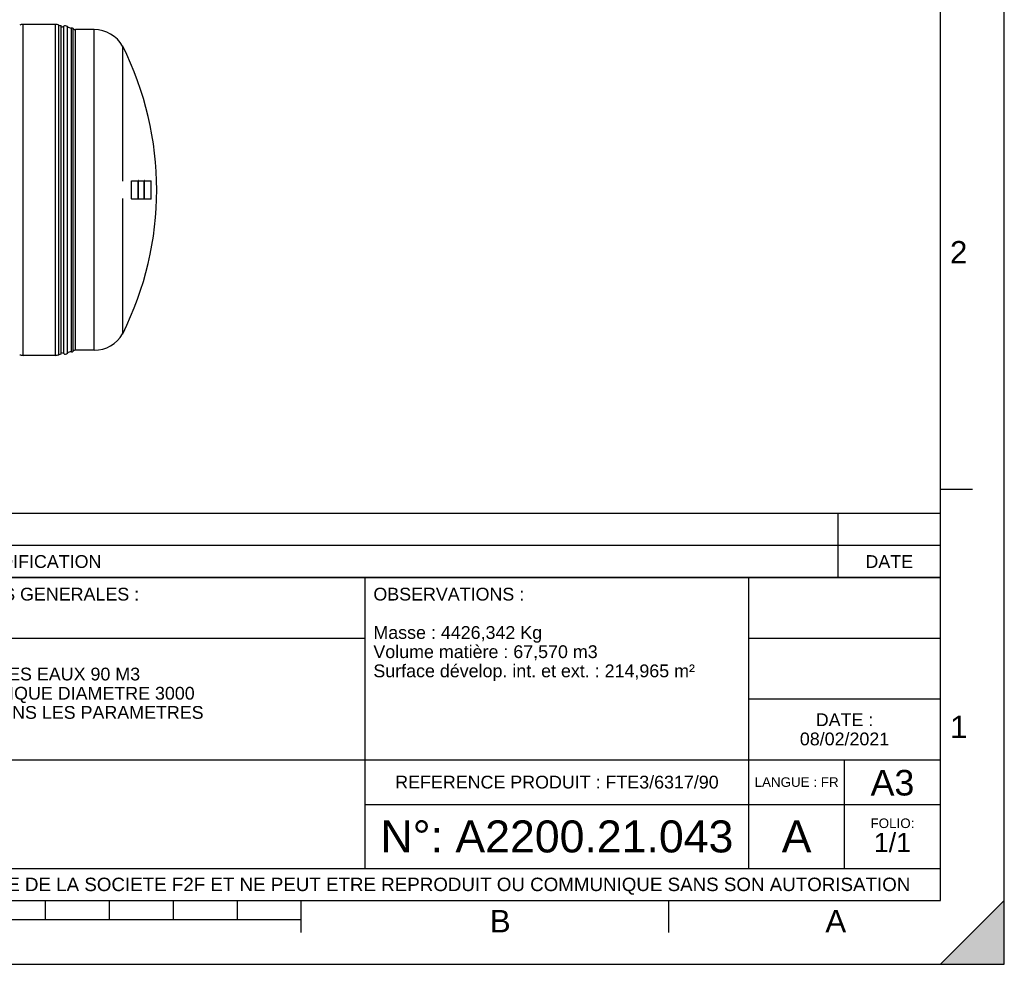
# Model space of a CAD drawing. Header units: millimetres. Extents: x 0 to 420, y 0 to 297.
# Tile 17 of 29: x 266 to 420, y 0 to 148. Entities that reach past the tile are written whole.
import ezdxf

# ---------------------------------------------------------------- set-up
doc = ezdxf.new("R2010")
doc.units = ezdxf.units.MM
doc.header["$LTSCALE"] = 23.1
doc.layers.get('0').update_dxf_attribs({"linetype": 'CONTINUOUS'})
doc.layers.add('AXES_REF', color=7, linetype='CONTINUOUS')
doc.layers.add('SURFACES', color=7, linetype='CONTINUOUS')
doc.styles.get("Standard").update_dxf_attribs({"font": 'arial.ttf'})
doc.styles.add('TEXTSTYLE_2', font='arial.ttf')

# ---------------------------------------------------------------- blocks, each defined once
blk = doc.blocks.new('MARGEA3_BL0', base_point=(210.000078, 148.5))
at = {"color": 7, "linetype": 'Continuous'}
for p, q in [((420, 0), (420, 296.999914)), ((420.000078, 0.000001), (420.000078, 297.000001)), ((410.000078, 10.000001), (410.000078, 287.000001)), ((415.000078, 74.250001), (410.000078, 74.250001)), ((10.000078, 10.000001), (410.000078, 10.000001)), ((270.000078, 7.000001), (270.000078, 10.000001)), ((280.000078, 7.000001), (280.000078, 10.000001)), ((290.000078, 7.000001), (290.000078, 10.000001)), ((300.000078, 7.000001), (300.000078, 10.000001)), ((310.000078, 5.000001), (310.000078, 10.000001)), ((367.500078, 5.000001), (367.500078, 10.000001)), ((420, 10), (410, 0)), ((420, 10), (410, 0)), ((420.000078, 10.000001), (410.000078, 0.000001)), ((420, 0), (420, 10)), ((420.000078, 0.000001), (420.000078, 10.000001)), ((110.000078, 7.000001), (310.000078, 7.000001)), ((0.000078, 0), (420.000078, 0)), ((410, 0), (420, 0)), ((410.000078, 0.000001), (420.000078, 0.000001))]:
    blk.add_line(p, q, dxfattribs=at)
blk.add_solid([(420, 10), (410, 0), (420, 0)], dxfattribs=at)
at = {"color": 7, "linetype": 'Continuous', "style": 'TEXTSTYLE_2', "oblique": 0.00001872}
for s, p in [('2', (411.500078, 109.625001)), ('1', (411.500078, 35.375001)), ('B', (339.500078, 5.000001)), ('A', (392.000078, 5.000001))]:
    blk.add_text(s, height=3.5, dxfattribs=at).set_placement(p)
blk = doc.blocks.new('*T5')
at = {"color": 2, "linetype": 'Continuous'}
for p, q in [((0, 0), (0, 50.5)), ((0, 50.5), (190, 50.5)), ((25, 22), (25, 50.5)), ((100, 5), (100, 50.5)), ((160, 5), (160, 50.5)), ((190, 0), (190, 50.5)), ((0, 41), (100, 41)), ((160, 41), (190, 41)), ((0, 31.5), (25, 31.5)), ((160, 31.5), (190, 31.5)), ((0, 22), (190, 22)), ((175, 5), (175, 22)), ((100, 15), (190, 15)), ((0, 5), (190, 5)), ((0, 0), (190, 0))]:
    blk.add_line(p, q, dxfattribs=at)
at = {"color": 5, "linetype": 'Continuous', "line_spacing_factor": 0.9}
for s, insert, char_height, width, attachment_point in [('MATIERE :\\P ', (1.28, 48.9), 2, 27.8662, 1), ('TOLERANCES GENERALES :\\P±10mm', (26.28, 48.9), 2, 76.5502, 1), ('OBSERVATIONS :\\P \\PMasse : 4426,342 Kg\\PVolume matière : 67,570 m3\\PSurface dévelop. int. et ext. : 214,965 m²', (101.28, 48.9), 2, 100.5056, 1), ('ECHELLE :\\P\\H2.5;17:1000', (1.28, 39.4), 2, 28.5204, 1), ('TITRE :\\PFOSSE TOUTES EAUX 90 M3\\PPLAN GENERIQUE DIAMETRE 3000\\PA DEFINIR DANS LES PARAMETRES', (26.28, 39.4), 2, 96.6543, 1), ('DATE :\\P08/02/2021', (175, 29.25), 2, 27.9554, 2), ('A3', (182.5, 20.4), 4, 13.6506, 2), ('REFERENCE PRODUIT : FTE3/6317/90', (130, 19.5), 2, 101.0558, 2), ('LANGUE : FR', (167.5, 19.25), 1.5, 26.2639, 2), ('N°: A2200.21.043', (130, 12.5), 5, 110.3346, 2), ('A', (167.5, 12.5), 5, 9.2937, 2), ('FOLIO:  \\P\\H3.0;1/1', (182.5, 12.81), 1.5, 16.0372, 2), ('CE PLAN EST LA PROPRIETE DE LA SOCIETE F2F ET NE PEUT ETRE REPRODUIT OU COMMUNIQUE SANS SON AUTORISATION', (95, 3.55), 2.1, 360.4506, 2)]:
    blk.add_mtext(s, dxfattribs=dict(at, insert=insert, char_height=char_height, width=width, attachment_point=attachment_point))
blk = doc.blocks.new('*T6')
at = {"color": 2, "linetype": 'Continuous'}
for p, q in [((190, 10), (0, 10)), ((0, 0), (0, 10)), ((8, 0), (8, 10)), ((16, 0), (16, 10)), ((174, 0), (174, 10)), ((190, 0), (190, 10)), ((190, 5), (0, 5)), ((190, 0), (0, 0))]:
    blk.add_line(p, q, dxfattribs=at)
at = {"color": 5, "linetype": 'Continuous', "char_height": 2, "line_spacing_factor": 0.9}
for s, insert, width, attachment_point in [('REV', (4, 3.5), 11.4647, 2), ('PAR', (12, 3.5), 11.4647, 2), ('NATURE DE LA MODIFICATION', (17.28, 3.5), 82.7212, 1), ('DATE', (182, 3.5), 14.8699, 2)]:
    blk.add_mtext(s, dxfattribs=dict(at, insert=insert, width=width, attachment_point=attachment_point))

msp = doc.modelspace()

# ---------------------------------------------------------------- linework, layer by layer
at = {"color": 7, "linetype": 'Continuous'}
for p, q in [((420, 0), (420, 297)), ((271.56, 147), (266.46, 147)), ((272.41, 95.42), (272.41, 146.83)), ((283.44, 119.71), (283.44, 122.54)), ((284.52, 122.58), (284.49, 122.58)), ((284.49, 119.67), (284.49, 122.58)), ((284.52, 119.67), (284.52, 122.58)), ((285.46, 122.58), (285.42, 122.58)), ((285.42, 119.67), (285.42, 122.58)), ((285.46, 119.67), (285.46, 122.58)), ((286.5, 119.71), (286.5, 122.54)), ((284.52, 119.67), (284.49, 119.67)), ((285.46, 119.67), (285.42, 119.67)), ((271.56, 95.25), (266.46, 95.25)), ((0, 0), (420, 0))]:
    msp.add_line(p, q, dxfattribs=at)
at = {"color": 9, "linetype": 'Continuous'}
for p, q in [((266.46, 95.25), (266.46, 147)), ((271.56, 95.25), (271.56, 147)), ((272.08, 95.36), (272.08, 146.89)), ((283.45, 119.71), (283.45, 122.54)), ((286.5, 119.71), (286.5, 122.54))]:
    msp.add_line(p, q, dxfattribs=at)
at = {"color": 7, "linetype": 'Continuous'}
for centre, radius, start, end in [((266.46, 145.64), 1.36, 90, 112.6199), ((271.56, 145.64), 1.36, 67.3801, 90), ((272.41, 147.68), 0.85, 247.3801, 270), ((283.45, 122.54), 0.0085, 90, 180), ((286.5, 122.54), 0.0085, 0, 90), ((283.45, 119.71), 0.0085, 180, 270), ((286.5, 119.71), 0.0085, 270, 360), ((266.46, 96.61), 1.36, 247.3801, 270), ((271.56, 96.61), 1.36, 270, 292.6199), ((272.41, 94.57), 0.85, 90, 112.6199)]:
    msp.add_arc(centre, radius, start, end, dxfattribs=at)
at = {"layer": 'AXES_REF', "color": 7, "linetype": 'Continuous'}
for p, q in [((283.45, 122.54), (284.49, 122.54)), ((284.52, 122.54), (285.42, 122.54)), ((285.46, 122.54), (286.5, 122.54)), ((283.45, 119.71), (284.49, 119.71)), ((284.52, 119.71), (285.42, 119.71)), ((285.46, 119.71), (286.5, 119.71))]:
    msp.add_line(p, q, dxfattribs=at)
at = {"layer": 'SURFACES', "color": 9, "linetype": 'Continuous'}
for p, q in [((272.82, 95.52), (272.82, 146.73)), ((273.41, 95.58), (273.41, 146.67)), ((274.31, 95.9), (274.31, 146.35)), ((274.67, 96.05), (274.67, 146.2)), ((277.59, 96.05), (277.59, 146.2))]:
    msp.add_line(p, q, dxfattribs=at)
at = {"layer": 'SURFACES', "color": 7, "linetype": 'Continuous'}
for p, q in [((274.04, 95.8), (274.04, 146.45)), ((277.59, 146.2), (274.67, 146.2)), ((282.05, 122.48), (282.05, 143.63)), ((282.05, 98.62), (282.05, 119.76)), ((277.59, 96.05), (274.67, 96.05))]:
    msp.add_line(p, q, dxfattribs=at)
for centre, radius, start, end in [((272.41, 147.47), 0.85, 269.9998, 298.955), ((273.07, 146.28), 0.51, 48.3599, 118.955), ((273.97, 147.3), 0.85, 228.3484, 270.3563), ((273.97, 147.3), 0.85, 270.3258, 274.5826), ((274.07, 146.11), 0.34, 44.427, 94.4392), ((274.67, 146.71), 0.51, 224.427, 270), ((277.59, 141.05), 5.15, 30.0318, 90.0076), ((237.08, 121.12), 50.29, 333.4179, 26.5821), ((277.59, 101.2), 5.15, 269.9924, 329.9682), ((272.41, 94.77), 0.85, 61.045, 90.0002), ((273.07, 95.96), 0.51, 241.045, 311.6401), ((273.97, 94.95), 0.85, 89.6437, 131.6516), ((273.97, 94.95), 0.85, 85.4174, 89.6742), ((274.07, 96.13), 0.34, 265.5608, 315.573), ((274.67, 95.54), 0.51, 90, 135.573)]:
    msp.add_arc(centre, radius, start, end, dxfattribs=at)

# ---------------------------------------------------------------- block references
at = {"color": 7, "linetype": 'Continuous'}
msp.add_blockref('MARGEA3_BL0', (210, 148.5), dxfattribs=at)
for name, p in [('*T6', (220, 60.5)), ('*T5', (220, 10))]:
    msp.add_blockref(name, p)

doc.saveas('drawing.dxf')
